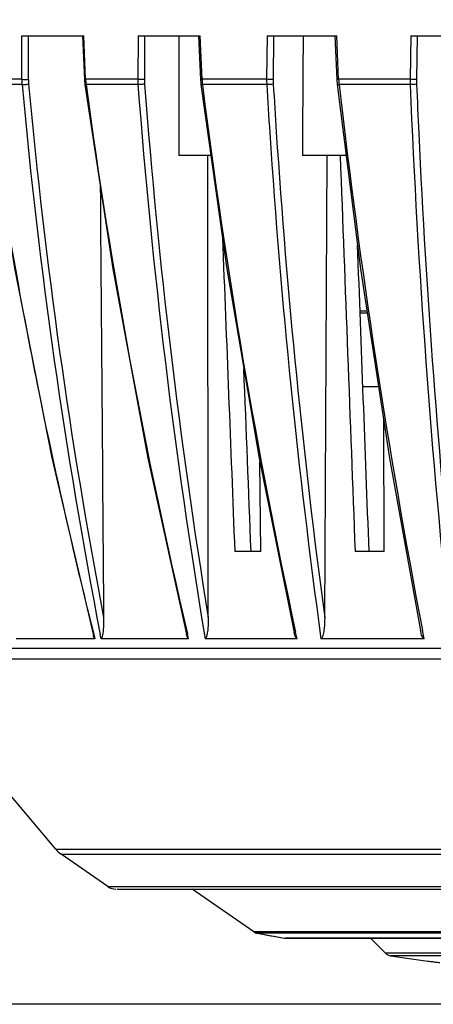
# Model space of a CAD drawing. Header units: millimetres. Extents: x 19266 to 21235, y -89 to 1237.
# Tile 14 of 74: x 19467 to 19512, y 663 to 770. Entities that reach past the tile are written whole.
import ezdxf

# ---------------------------------------------------------------- set-up
doc = ezdxf.new("R2010")
doc.units = ezdxf.units.MM
doc.header["$LTSCALE"] = 16.335
doc.header["$PDMODE"] = 3
doc.header["$PDSIZE"] = 0.3125
doc.layers.get('0').update_dxf_attribs({"linetype": 'CONTINUOUS'})
doc.layers.get('Defpoints').update_dxf_attribs({"linetype": 'CONTINUOUS'})
doc.layers.add('02___PRT_ALL_AXES', color=7, linetype='CONTINUOUS')
doc.layers.add('尺寸线', color=3, linetype='CONTINUOUS', lineweight=13)
doc.styles.get("Standard").update_dxf_attribs({"font": 'SimSun Regular.ttf', "width": 0.8})
doc.dimstyles.new('ISO-25', dxfattribs={"dimtxt": 15, "dimasz": 15, "dimexe": 1.25, "dimexo": 0.625, "dimtad": 1, "dimtoh": 1, "dimdsep": 46, "dimtxsty": 'Standard', "dimcen": 2.5, "dimadec": 0, "dimazin": 0, "dimtfac": 1, "dimtmove": 0, "dimatfit": 3, "dimldrblk": 'CLOSEDBLANK', "dimfxl": 1, "dimarcsym": 0})

# ---------------------------------------------------------------- blocks, each defined once
blk = doc.blocks.new('*D4')
at = {"layer": 'Defpoints', "color": 0, "transparency": 16777216}
for p in [(19298.45, 1029.66), (19467.28, 1029.66), (19469.34, 364.38)]:
    blk.add_point(p, dxfattribs=at)
at = {"layer": '尺寸线', "color": 0, "lineweight": -2, "transparency": 16777216}
for p, q in [((19466.66, 1029.66), (19297.2, 1029.66)), ((19298.45, 379.38), (19298.45, 1014.66)), ((19468.72, 364.38), (19297.2, 364.38))]:
    blk.add_line(p, q, dxfattribs=at)
at = {"layer": '尺寸线', "color": 0, "transparency": 16777216}
for points in [[(19295.95, 1014.66), (19300.95, 1014.66), (19298.45, 1029.66)], [(19295.95, 379.38), (19300.95, 379.38), (19298.45, 364.38)]]:
    blk.add_solid(points, dxfattribs=at)
at = {"layer": '尺寸线', "color": 0, "transparency": 16777216, "insert": (19288.57, 702.38), "char_height": 15, "attachment_point": 5, "rotation": 90}
blk.add_mtext('665.29mm [26.19in]', dxfattribs=at)
blk = doc.blocks.new('_ClosedBlank')
at = {"color": 0, "linetype": 'ByBlock', "lineweight": -2}
for p, q in [((-1, 0.1667), (0, 0)), ((-1, 0.1667), (-1, -0.1667)), ((0, 0), (-1, -0.1667))]:
    blk.add_line(p, q, dxfattribs=at)
blk = doc.blocks.new('*D6')
at = {"layer": 'Defpoints', "color": 0, "transparency": 16777216}
for p in [(19358.91, 942.16), (19462.57, 942.16), (19586.55, 663.5)]:
    blk.add_point(p, dxfattribs=at)
at = {"layer": '尺寸线', "color": 0, "lineweight": -2, "transparency": 16777216}
for p, q in [((19461.94, 942.16), (19357.66, 942.16)), ((19358.91, 678.5), (19358.91, 927.16)), ((19585.92, 663.5), (19357.66, 663.5))]:
    blk.add_line(p, q, dxfattribs=at)
at = {"layer": '尺寸线', "color": 0, "transparency": 16777216}
for points in [[(19356.41, 927.16), (19361.41, 927.16), (19358.91, 942.16)], [(19356.41, 678.5), (19361.41, 678.5), (19358.91, 663.5)]]:
    blk.add_solid(points, dxfattribs=at)
at = {"layer": '尺寸线', "color": 0, "transparency": 16777216, "insert": (19349.03, 802.83), "char_height": 15, "attachment_point": 5, "rotation": 90}
blk.add_mtext('278.66mm [10.97in]', dxfattribs=at)

msp = doc.modelspace()

# ---------------------------------------------------------------- linework, layer by layer
at = {"color": 7, "linetype": 'Continuous'}
for p, q in [((19466.823, 768.663), (19473.543, 768.663)), ((19466.826, 763.947), (19466.823, 768.663)), ((19467.538, 763.943), (19467.535, 768.663)), ((19473.428, 768.663), (19473.631, 763.939)), ((19473.746, 763.947), (19473.543, 768.663)), ((19479.443, 768.663), (19479.417, 763.947)), ((19479.443, 768.663), (19486.183, 768.663)), ((19480.161, 768.663), (19480.136, 763.943)), ((19486.025, 768.663), (19486.233, 763.938)), ((19486.391, 763.947), (19486.183, 768.663)), ((19493.458, 768.663), (19493.405, 763.947)), ((19493.458, 768.663), (19501.02, 768.663)), ((19494.171, 768.663), (19494.119, 763.943)), ((19500.812, 768.663), (19501.021, 763.938)), ((19501.23, 763.947), (19501.02, 768.663)), ((19509.065, 768.663), (19508.987, 763.947)), ((19509.065, 768.663), (19517.321, 768.663)), ((19509.762, 768.663), (19509.684, 763.943)), ((19466.826, 763.947), (19462.883, 763.947)), ((19473.631, 763.939), (19473.68, 763.386)), ((19479.417, 763.947), (19473.746, 763.947)), ((19486.233, 763.938), (19486.268, 763.487)), ((19493.405, 763.947), (19486.391, 763.947)), ((19501.021, 763.938), (19501.23, 763.947)), ((19501.021, 763.938), (19501.064, 763.395)), ((19508.987, 763.947), (19501.23, 763.947)), ((19466.853, 763.379), (19462.856, 763.379)), ((19479.439, 763.379), (19473.795, 763.379)), ((19486.268, 763.487), (19486.28, 763.387)), ((19493.421, 763.379), (19486.438, 763.379)), ((19508.995, 763.379), (19501.273, 763.379)), ((19487.363, 755.663), (19483.885, 755.663)), ((19487.074, 705.5), (19487.022, 755.663)), ((19502.047, 755.663), (19497.293, 755.663)), ((19499.716, 705.5), (19499.994, 755.663)), ((19506.186, 712.663), (19506.123, 726.983)), ((19492.777, 712.663), (19492.683, 722.362)), ((19492.777, 712.663), (19489.949, 712.663)), ((19506.186, 712.663), (19503.013, 712.663)), ((19475.431, 703.183), (19475.338, 703.66)), ((19484.941, 703.183), (19484.815, 703.712)), ((19496.708, 703.183), (19496.552, 703.905)), ((19510.504, 703.183), (19510.322, 704.132)), ((19474.766, 703.183), (19466.202, 703.183)), ((19474.673, 703.548), (19474.766, 703.183)), ((19484.941, 703.183), (19475.431, 703.183)), ((19496.708, 703.183), (19486.727, 703.183)), ((19510.504, 703.183), (19499.306, 703.183)), ((19720.531, 702.131), (19452.542, 702.131)), ((19470.512, 680.333), (19453.141, 700.987)), ((19719.932, 700.987), (19453.141, 700.987)), ((19470.512, 680.333), (19702.561, 680.333)), ((19476.181, 676.269), (19471.096, 679.8)), ((19471.096, 679.8), (19701.976, 679.8)), ((19476.181, 676.269), (19696.892, 676.269)), ((19477.168, 676.001), (19696.036, 676.001)), ((19492.016, 671.36), (19485.333, 676.001)), ((19492.406, 671.198), (19492.016, 671.36)), ((19681.057, 671.36), (19492.016, 671.36)), ((19492.406, 671.198), (19495.297, 670.677)), ((19680.666, 671.198), (19492.406, 671.198)), ((19495.297, 670.677), (19495.471, 670.662)), ((19495.297, 670.677), (19677.776, 670.677)), ((19677.601, 670.662), (19495.471, 670.662)), ((19504.688, 670.662), (19506.305, 669.045)), ((19666.768, 669.045), (19506.305, 669.045)), ((19666.213, 668.763), (19506.86, 668.763))]:
    msp.add_line(p, q, dxfattribs=at)
for points in [[(19462.856, 763.379), (19466.033, 743.426), (19470.076, 722.847), (19474.597, 703.529)], [(19473.681, 763.382), (19476.703, 743.367), (19480.513, 722.79), (19484.703, 703.688)], [(19486.28, 763.387), (19489.086, 743.375), (19492.596, 722.799), (19496.398, 703.875)], [(19501.064, 763.392), (19503.609, 743.382), (19506.763, 722.808), (19510.118, 704.098)]]:
    msp.add_lwpolyline(points, dxfattribs=at)
for centre, radius, start, end in [((19473.062, 763.963), 6.236, 180.14473, 185.37377), ((19473.164, 763.946), 5.626, 180.02913, 185.24494), ((19480.067, 764.206), 6.326, 182.3419, 184.93177), ((19480.051, 764.204), 6.31, 184.93132, 187.51591), ((19486.401, 763.926), 6.984, 179.82359, 184.49059), ((19486.439, 763.909), 6.303, 179.68753, 184.34066), ((19493.484, 764.242), 7.099, 182.377, 184.68482), ((19493.453, 764.239), 7.067, 184.68412, 186.98987), ((19501.498, 763.879), 8.093, 179.51407, 183.53983), ((19501.431, 763.861), 7.312, 179.36027, 183.36992), ((19509.472, 764.29), 8.249, 182.3786, 184.36436), ((19509.419, 764.286), 8.196, 184.36349, 186.34985), ((19518.815, 763.812), 9.829, 179.21355, 182.52707), ((19518.577, 763.795), 8.894, 179.04466, 182.34011), ((20068.474, 818.397), 604.131, 185.22518, 190.948214), ((20068.883, 818.472), 603.836, 185.229888, 190.781935), ((20085.213, 845.452), 616.901, 187.645301, 193.282969), ((20154.536, 814.577), 677.035, 184.33685, 189.470002), ((20154.934, 814.657), 676.721, 184.341216, 189.282512), ((20167.894, 848.669), 686.773, 187.133976, 192.168629), ((20287.588, 810.202), 795.546, 183.374159, 183.751541), ((20287.378, 810.258), 794.628, 183.378349, 183.756229), ((20286.694, 853.016), 790.519, 186.510756, 190.855764), ((20453.79, 801.894), 945.579, 182.334371, 185.992116), ((20473.469, 802.944), 964.589, 182.347661, 182.663804), ((20271.506, 809.116), 778.715, 183.74889, 187.646505), ((20271.095, 809.011), 779.011, 183.743534, 187.807745), ((20451.264, 801.796), 942.354, 182.656856, 185.865144), ((20028.772, 843.28), 571.452, 189.231, 190.8356), ((20027.155, 842.978), 569.806, 190.83629, 191.33009), ((20025.416, 842.625), 568.032, 191.32965, 193.33415), ((20023.181, 842.111), 565.738, 193.33574, 193.46668), ((20022.355, 841.912), 564.889, 193.46653, 194.17832), ((19472.808, 682.264), 3, 220.06541, 235.2227), ((19477.036, 677.501), 1.5, 235.2227, 270), ((19492.586, 672.181), 1, 235.2227, 259.63801), ((19586.536, 1185.996), 523.333, 259.63801, 259.95958), ((19507.012, 669.752), 1, 225, 261.24278), ((19586.536, 1185.996), 523.333, 261.24278, 261.69365)]:
    msp.add_arc(centre, radius, start, end, dxfattribs=at)
for points in [[(19483.874, 768.663), (19483.878, 764.329), (19483.881, 759.996), (19483.885, 755.663)], [(19497.368, 768.663), (19497.343, 764.329), (19497.318, 759.996), (19497.293, 755.663)], [(19501.394, 755.663), (19501.933, 741.329), (19502.473, 726.996), (19503.013, 712.663)], [(19475.342, 752.376), (19475.461, 736.755), (19475.583, 721.133), (19475.707, 705.512)], [(19488.61, 746.767), (19489.056, 735.399), (19489.502, 724.031), (19489.949, 712.663)], [(19504.536, 712.663), (19504.118, 723.757), (19503.7, 734.852), (19503.283, 745.947)], [(19491.718, 712.663), (19491.458, 719.28), (19491.198, 725.897), (19490.938, 732.514)]]:
    msp.add_open_spline(points, degree=3, dxfattribs=at)
for points, knots in [([(19466.826, 763.947), (19466.936, 763.94), (19467.174, 763.937), (19467.411, 763.939), (19467.538, 763.943)], [0, 0, 0, 0, 0.4678547, 1, 1, 1, 1]), ([(19473.631, 763.939), (19473.631, 763.941), (19473.647, 763.938), (19473.664, 763.944), (19473.703, 763.944), (19473.73, 763.946), (19473.746, 763.947)], [0, 0, 0, 0, 0.0661438, 0.2616046, 0.576753, 1, 1, 1, 1]), ([(19480.136, 763.943), (19480.081, 763.941), (19479.841, 763.936), (19479.601, 763.938), (19479.417, 763.947)], [0, 0, 0, 0, 0.2309904, 1, 1, 1, 1]), ([(19486.233, 763.938), (19486.233, 763.939), (19486.239, 763.938), (19486.244, 763.94), (19486.259, 763.94), (19486.285, 763.942), (19486.33, 763.944), (19486.369, 763.946), (19486.391, 763.947)], [0, 0, 0, 0, 0.0165696, 0.0659963, 0.1482694, 0.2627034, 0.5798128, 1, 1, 1, 1]), ([(19494.119, 763.943), (19494.006, 763.938), (19493.768, 763.937), (19493.53, 763.942), (19493.405, 763.947)], [0, 0, 0, 0, 0.4757123, 1, 1, 1, 1]), ([(19509.684, 763.943), (19509.58, 763.937), (19509.348, 763.938), (19509.115, 763.942), (19508.987, 763.947)], [0, 0, 0, 0, 0.447036, 1, 1, 1, 1]), ([(19466.853, 763.379), (19466.963, 763.372), (19467.201, 763.384), (19467.437, 763.409), (19467.561, 763.432)], [0, 0, 0, 0, 0.4672817, 1, 1, 1, 1]), ([(19473.68, 763.382), (19473.681, 763.379), (19473.695, 763.377), (19473.714, 763.376), (19473.752, 763.377), (19473.779, 763.378), (19473.795, 763.379)], [0, 0, 0, 0, 0.0774144, 0.2730826, 0.583973, 1, 1, 1, 1]), ([(19480.154, 763.432), (19480.035, 763.408), (19479.797, 763.383), (19479.557, 763.372), (19479.439, 763.379)], [0, 0, 0, 0, 0.5044573, 1, 1, 1, 1]), ([(19486.28, 763.387), (19486.28, 763.383), (19486.3, 763.379), (19486.327, 763.376), (19486.378, 763.376), (19486.416, 763.378), (19486.438, 763.379)], [0, 0, 0, 0, 0.0797738, 0.2767454, 0.5885847, 1, 1, 1, 1]), ([(19494.131, 763.432), (19494.021, 763.406), (19493.783, 763.382), (19493.545, 763.373), (19493.421, 763.379)], [0, 0, 0, 0, 0.4770969, 1, 1, 1, 1]), ([(19501.064, 763.392), (19501.065, 763.386), (19501.091, 763.38), (19501.127, 763.377), (19501.195, 763.376), (19501.245, 763.378), (19501.273, 763.379)], [0, 0, 0, 0, 0.0821161, 0.2806804, 0.5935807, 1, 1, 1, 1]), ([(19509.69, 763.432), (19509.59, 763.403), (19509.356, 763.381), (19509.124, 763.373), (19508.995, 763.379)], [0, 0, 0, 0, 0.4490535, 1, 1, 1, 1]), ([(19475.707, 705.512), (19475.709, 705.305), (19475.706, 704.996), (19475.691, 704.584), (19475.673, 704.277), (19475.647, 703.974), (19475.616, 703.724), (19475.582, 703.528), (19475.551, 703.389), (19475.516, 703.279), (19475.478, 703.209), (19475.446, 703.183), (19475.431, 703.183)], [0, 0, 0, 0, 0.2604384, 0.3901645, 0.5193444, 0.6476639, 0.7744342, 0.8367245, 0.8975153, 0.954827, 0.9801144, 1, 1, 1, 1]), ([(19487.074, 705.5), (19487.074, 705.294), (19487.068, 704.986), (19487.047, 704.577), (19487.023, 704.271), (19486.99, 703.969), (19486.951, 703.72), (19486.91, 703.527), (19486.87, 703.385), (19486.827, 703.268), (19486.765, 703.183), (19486.727, 703.183)], [0, 0, 0, 0, 0.258645, 0.3875516, 0.5160024, 0.6437413, 0.7702076, 0.8325532, 0.8936874, 0.9520311, 1, 1, 1, 1]), ([(19499.716, 705.5), (19499.715, 705.294), (19499.706, 704.986), (19499.679, 704.577), (19499.65, 704.271), (19499.61, 703.969), (19499.556, 703.673), (19499.489, 703.429), (19499.418, 703.263), (19499.347, 703.183), (19499.306, 703.183)], [0, 0, 0, 0, 0.2566442, 0.3846307, 0.5122533, 0.6393143, 0.7653809, 0.8890829, 0.948393, 1, 1, 1, 1]), ([(19484.941, 703.183), (19484.901, 703.183), (19484.837, 703.272), (19484.787, 703.393), (19484.74, 703.539), (19484.715, 703.638), (19484.703, 703.688)], [0, 0, 0, 0, 0.2089549, 0.4636837, 0.7295436, 1, 1, 1, 1]), ([(19496.708, 703.183), (19496.681, 703.183), (19496.627, 703.223), (19496.563, 703.327), (19496.5, 703.482), (19496.444, 703.676), (19496.412, 703.808), (19496.398, 703.875)], [0, 0, 0, 0, 0.105139, 0.2249275, 0.4781942, 0.7378407, 1, 1, 1, 1]), ([(19510.504, 703.183), (19510.466, 703.183), (19510.396, 703.242), (19510.316, 703.384), (19510.238, 703.588), (19510.171, 703.84), (19510.134, 704.011), (19510.118, 704.098)], [0, 0, 0, 0, 0.1114285, 0.2338473, 0.4865304, 0.742624, 1, 1, 1, 1]), ([(19474.766, 703.183), (19474.74, 703.183), (19474.695, 703.239), (19474.646, 703.354), (19474.615, 703.458), (19474.597, 703.529)], [0, 0, 0, 0, 0.1943902, 0.4475495, 1, 1, 1, 1])]:
    msp.add_open_spline(points, degree=3, knots=knots, dxfattribs=at)
at = {"layer": '02___PRT_ALL_AXES', "color": 7, "linetype": 'Continuous'}
for p, q in [((19504.317, 738.763), (19503.553, 738.763)), ((19504.348, 738.563), (19503.561, 738.563)), ((19505.574, 730.563), (19503.862, 730.563)), ((19510.93, 668.173), (19510.936, 668.174))]:
    msp.add_line(p, q, dxfattribs=at)
msp.add_open_spline([(19510.936, 668.174), (19510.975, 668.174), (19511.103, 668.155), (19511.363, 668.127), (19511.752, 668.074), (19512.053, 668.035), (19512.222, 668.012)], degree=3, knots=[0, 0, 0, 0, 0.0913524, 0.2975826, 0.6064195, 1, 1, 1, 1], dxfattribs=at)

# ---------------------------------------------------------------- dimensions: what is measured, and where the dimension line sits
at = {"layer": '尺寸线'}
dim = msp.add_linear_dim(base=(19298.449, 1029.663), p1=(19469.343, 364.375), p2=(19467.281, 1029.663), angle=90, dimstyle='ISO-25', override={"dimpost": 'mm'}, dxfattribs=at)
dim.commit()
dim.dimension.update_dxf_attribs({"geometry": '*D4', "text_midpoint": (19298.449, 702.382), "dimtype": 160})
dim = msp.add_linear_dim(base=(19358.908, 942.163), p1=(19586.548, 663.5), p2=(19462.57, 942.163), angle=90, dimstyle='ISO-25', override={"dimpost": 'mm'}, dxfattribs=at)
dim.commit()
dim.dimension.update_dxf_attribs({"geometry": '*D6', "text_midpoint": (19349.033, 802.831)})

doc.saveas('drawing.dxf')
